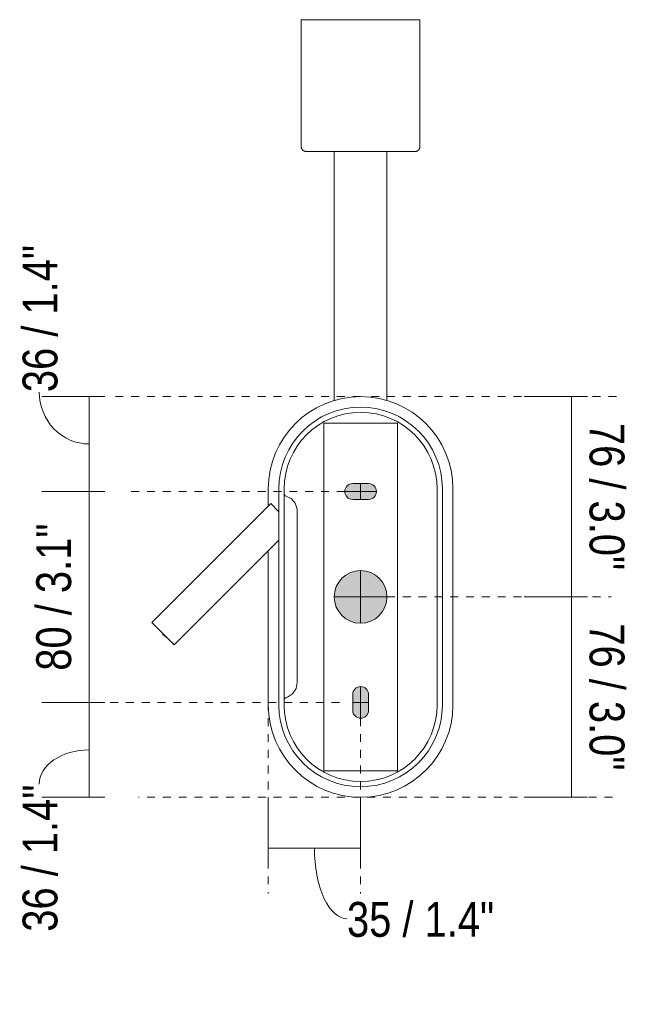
# Model space of a CAD drawing. Header units: millimetres. Extents: x -6760 to -4572, y -647 to 6739.
# Tile 4 of 5: x -4802 to -4572, y 31 to 405. Entities that reach past the tile are written whole.
import ezdxf

# ---------------------------------------------------------------- set-up
doc = ezdxf.new("R2010")
doc.units = ezdxf.units.MM
doc.linetypes.add('Dash', pattern=[6, 3, -3])
doc.layers.add('A-ANNO-DIMS', color=7, linetype='Dash', lineweight=9, true_color=0xd2d2d2)
for name, color, linetype, lineweight in [('A-ANNO-DIMS-6', 7, 'Continuous', 9), ('A-DETL-GENF', 7, 'Continuous', 9), ('E-LITE-EQPM', 7, 'Continuous', 20)]:
    doc.layers.add(name, color=color, linetype=linetype, lineweight=lineweight)
doc.styles.add('Arial Narrow', font='ARIALN.TTF', dxfattribs={"height": 13.2})
doc.dimstyles.new('FARO_-_2_2mm_Arial_Narrow_mm_Inch_Left', dxfattribs={"dimscale": 304.8, "dimtxt": 13.509289, "dimasz": 0, "dimexe": 0.059055, "dimexo": 0.0625, "dimgap": 0.009843, "dimtad": 1, "dimdec": 0, "dimzin": 0, "dimdsep": 46, "dimtxsty": 'Arial Narrow', "dimblk1": 'NONE', "dimblk2": 'NONE', "dimsah": 1, "dimcen": 0.09, "dimadec": 0, "dimazin": 0, "dimtfac": 1, "dimtdec": 4, "dimtix": 1, "dimtmove": 0, "dimatfit": 3, "dimfxl": 0.019685, "dimfxlon": 1, "dimtvp": 1, "dimtolj": 1, "dimtzin": 0, "dimarcsym": 2})
doc.dimstyles.new('FARO_-_2_2mm_Arial_Narrow_mm_Inch_Left_1', dxfattribs={"dimscale": 304.8, "dimtxt": 13.509289, "dimasz": 0, "dimexe": 0.059055, "dimexo": 0.0625, "dimgap": 0.009843, "dimtad": 1, "dimdec": 0, "dimzin": 0, "dimdsep": 46, "dimtxsty": 'Arial Narrow', "dimblk1": 'NONE', "dimblk2": 'NONE', "dimsah": 1, "dimcen": 0.09, "dimadec": 0, "dimazin": 0, "dimtfac": 1, "dimtdec": 4, "dimtix": 1, "dimtmove": 1, "dimatfit": 3, "dimfxl": 0.019685, "dimfxlon": 1, "dimtvp": 1, "dimtolj": 1, "dimtzin": 0, "dimarcsym": 2})
doc.dimstyles.new('FARO_-_2_2mm_Arial_Narrow_mm_Inch_Right', dxfattribs={"dimscale": 304.8, "dimtxt": 13.509289, "dimasz": 0, "dimexe": 0.059055, "dimexo": 0.0625, "dimgap": 0.009843, "dimtad": 1, "dimdec": 0, "dimzin": 0, "dimdsep": 46, "dimtxsty": 'Arial Narrow', "dimblk1": 'NONE', "dimblk2": 'NONE', "dimsah": 1, "dimcen": 0.09, "dimadec": 0, "dimazin": 0, "dimtfac": 1, "dimtdec": 4, "dimtix": 1, "dimtmove": 0, "dimatfit": 3, "dimfxl": 0.019685, "dimfxlon": 1, "dimtvp": 1, "dimtolj": 1, "dimtzin": 0, "dimarcsym": 2})

# ---------------------------------------------------------------- blocks, each defined once
blk = doc.blocks.new('24007 - 24007 ETERNA Chrome structure wall lamp with left reader-581973-Alzado_PDF Fixing')
at = {"layer": 'E-LITE-EQPM', "color": 253, "lineweight": 9, "true_color": 0xaaaaaa}
for p, q in [((6557, 404.74), (6557, 356.59)), ((6557, 404.74), (6579.5, 404.74)), ((6579.5, 404.74), (6602, 404.74)), ((6602, 356.59), (6602, 404.74)), ((6569.5, 354.74), (6569.5, 318.82)), ((6589.5, 318.82), (6589.5, 354.74)), ((6569.5, 295.27), (6569.5, 260.29)), ((6589.5, 260.29), (6589.5, 295.27)), ((6544.5, 220.26), (6544.5, 226.8)), ((6548.5, 144.8), (6548.5, 226.8)), ((6550.5, 226.8), (6550.5, 144.8)), ((6608.5, 226.8), (6608.5, 144.8)), ((6610.5, 144.8), (6610.5, 226.8)), ((6614.5, 144.8), (6614.5, 226.8)), ((6545.41, 221.18), (6500.32, 176.09)), ((6545.41, 221.18), (6548.39, 218.19)), ((6555.5, 218.31), (6555.5, 217.9)), ((6555.5, 217.85), (6555.5, 217.52)), ((6555.5, 217.54), (6555.5, 215.3)), ((6555.5, 215.3), (6555.5, 156.3)), ((6508.77, 167.64), (6548.5, 207.36)), ((6544.5, 144.8), (6544.5, 203.36)), ((6508.77, 167.64), (6500.32, 176.09)), ((6555.5, 156.3), (6555.5, 153.29)), ((6555.5, 153.29), (6555.5, 153.29))]:
    blk.add_line(p, q, dxfattribs=at)
at = {"layer": 'E-LITE-EQPM', "color": 253, "lineweight": 9, "true_color": 0xaaaaaa, "flags": 128}
for points in [[(6558.85, 354.74), (6558.77, 354.74), (6558.7, 354.74), (6558.63, 354.75), (6558.55, 354.76), (6558.48, 354.77), (6558.41, 354.79), (6558.34, 354.81), (6558.27, 354.83), (6558.2, 354.86), (6558.13, 354.88), (6558.06, 354.91), (6557.99, 354.95), (6557.93, 354.98), (6557.86, 355.02), (6557.8, 355.06), (6557.74, 355.1), (6557.68, 355.15), (6557.63, 355.2), (6557.57, 355.25), (6557.52, 355.3), (6557.47, 355.35), (6557.42, 355.41), (6557.37, 355.47), (6557.33, 355.53), (6557.29, 355.59), (6557.25, 355.65), (6557.21, 355.72), (6557.18, 355.78), (6557.15, 355.85), (6557.12, 355.92), (6557.1, 355.99), (6557.07, 356.06), (6557.05, 356.13), (6557.04, 356.2), (6557.02, 356.27), (6557.01, 356.35), (6557, 356.42), (6557, 356.5), (6557, 356.57), (6557, 356.59)], [(6602, 356.59), (6601.99, 356.52), (6601.99, 356.44), (6601.98, 356.37), (6601.97, 356.29), (6601.96, 356.22), (6601.94, 356.15), (6601.92, 356.08), (6601.9, 356.01), (6601.88, 355.94), (6601.85, 355.87), (6601.82, 355.8), (6601.79, 355.73), (6601.75, 355.67), (6601.71, 355.61), (6601.67, 355.54), (6601.63, 355.48), (6601.58, 355.43), (6601.54, 355.37), (6601.49, 355.31), (6601.43, 355.26), (6601.38, 355.21), (6601.32, 355.16), (6601.27, 355.12), (6601.21, 355.07), (6601.14, 355.03), (6601.08, 354.99), (6601.02, 354.96), (6600.95, 354.92), (6600.88, 354.89), (6600.81, 354.86), (6600.75, 354.84), (6600.67, 354.82), (6600.6, 354.8), (6600.53, 354.78), (6600.46, 354.76), (6600.39, 354.75), (6600.31, 354.75), (6600.24, 354.74), (6600.16, 354.74), (6600.14, 354.74)], [(6569.5, 354.74), (6569.24, 354.74), (6568.53, 354.74), (6567.84, 354.74), (6567.16, 354.74), (6566.51, 354.74), (6565.88, 354.74), (6565.27, 354.74), (6564.68, 354.74), (6564.12, 354.74), (6563.58, 354.74), (6563.07, 354.74), (6562.58, 354.74), (6562.12, 354.74), (6561.69, 354.74), (6561.29, 354.74), (6560.91, 354.74), (6560.57, 354.74), (6560.25, 354.74), (6559.97, 354.74), (6559.71, 354.74), (6559.49, 354.74), (6559.3, 354.74), (6559.15, 354.74), (6559.02, 354.74), (6558.93, 354.74), (6558.87, 354.74), (6558.85, 354.74), (6558.85, 354.74)], [(6558.85, 354.74), (6558.86, 354.74), (6558.91, 354.74), (6559, 354.74), (6559.11, 354.74), (6559.26, 354.74), (6559.44, 354.74), (6559.65, 354.74), (6559.9, 354.74), (6560.17, 354.74), (6560.48, 354.74), (6560.81, 354.74), (6561.18, 354.74), (6561.58, 354.74), (6562, 354.74), (6562.45, 354.74), (6562.93, 354.74), (6563.44, 354.74), (6563.97, 354.74), (6564.53, 354.74), (6565.11, 354.74), (6565.71, 354.74), (6566.34, 354.74), (6566.99, 354.74), (6567.65, 354.74), (6568.34, 354.74), (6569.04, 354.74), (6569.76, 354.74), (6570.5, 354.74), (6571.25, 354.74), (6572.01, 354.74), (6572.79, 354.74), (6573.58, 354.74), (6574.37, 354.74), (6575.18, 354.74), (6575.99, 354.74), (6576.8, 354.74), (6577.62, 354.74), (6578.45, 354.74), (6579.27, 354.74), (6579.5, 354.74)], [(6579.5, 354.74), (6580.32, 354.74), (6581.15, 354.74), (6581.97, 354.74), (6582.79, 354.74), (6583.6, 354.74), (6584.4, 354.74), (6585.2, 354.74), (6585.99, 354.74), (6586.77, 354.74), (6587.54, 354.74), (6588.29, 354.74), (6589.03, 354.74), (6589.76, 354.74), (6590.46, 354.74), (6591.15, 354.74), (6591.83, 354.74), (6592.48, 354.74), (6593.11, 354.74), (6593.72, 354.74), (6594.31, 354.74), (6594.87, 354.74), (6595.41, 354.74), (6595.92, 354.74), (6596.41, 354.74), (6596.87, 354.74), (6597.3, 354.74), (6597.71, 354.74), (6598.08, 354.74), (6598.43, 354.74), (6598.74, 354.74), (6599.02, 354.74), (6599.28, 354.74), (6599.5, 354.74), (6599.69, 354.74), (6599.84, 354.74), (6599.97, 354.74), (6600.06, 354.74), (6600.12, 354.74), (6600.14, 354.74), (6600.14, 354.74)], [(6600.14, 354.74), (6600.13, 354.74), (6600.08, 354.74), (6600, 354.74), (6599.88, 354.74), (6599.73, 354.74), (6599.55, 354.74), (6599.34, 354.74), (6599.1, 354.74), (6598.82, 354.74), (6598.51, 354.74), (6598.18, 354.74), (6597.81, 354.74), (6597.41, 354.74), (6596.99, 354.74), (6596.54, 354.74), (6596.06, 354.74), (6595.55, 354.74), (6595.02, 354.74), (6594.46, 354.74), (6593.88, 354.74), (6593.28, 354.74), (6592.65, 354.74), (6592, 354.74), (6591.34, 354.74), (6590.65, 354.74), (6589.95, 354.74), (6589.5, 354.74)], [(6569.5, 295.27), (6569.5, 295.73), (6569.5, 296.22), (6569.5, 296.74), (6569.5, 297.31), (6569.5, 297.9), (6569.5, 298.53), (6569.5, 299.2), (6569.5, 299.89), (6569.5, 300.61), (6569.5, 301.37), (6569.5, 302.15), (6569.5, 302.96), (6569.5, 303.79), (6569.5, 304.65), (6569.5, 305.53), (6569.5, 306.43), (6569.5, 307.35), (6569.5, 308.29), (6569.5, 309.25), (6569.5, 310.22), (6569.5, 311.21), (6569.5, 312.2), (6569.5, 313.21), (6569.5, 314.23), (6569.5, 315.25), (6569.5, 316.28), (6569.5, 317.32), (6569.5, 318.36), (6569.5, 318.82)], [(6589.5, 318.82), (6589.5, 317.78), (6589.5, 316.75), (6589.5, 315.72), (6589.5, 314.69), (6589.5, 313.67), (6589.5, 312.65), (6589.5, 311.65), (6589.5, 310.66), (6589.5, 309.68), (6589.5, 308.72), (6589.5, 307.77), (6589.5, 306.84), (6589.5, 305.93), (6589.5, 305.04), (6589.5, 304.17), (6589.5, 303.33), (6589.5, 302.51), (6589.5, 301.72), (6589.5, 300.95), (6589.5, 300.21), (6589.5, 299.5), (6589.5, 298.83), (6589.5, 298.18), (6589.5, 297.57), (6589.5, 296.99), (6589.5, 296.45), (6589.5, 295.94), (6589.5, 295.47), (6589.5, 295.27)], [(6550.5, 224.74), (6550.9, 224.16), (6551.03, 224.12)], [(6551.03, 224.12), (6553.12, 223.07), (6554.66, 221.32), (6555.43, 219.12), (6555.5, 218.31)], [(6506.31, 170.11), (6505.1, 170.98), (6504.37, 171.68)], [(6555.5, 153.29), (6555.02, 151), (6553.73, 149.06), (6551.79, 147.75), (6551.03, 147.48)], [(6551.03, 147.48), (6550.52, 146.99), (6550.5, 146.86)]]:
    blk.add_lwpolyline(points, dxfattribs=at)
at = {"layer": 'E-LITE-EQPM', "color": 253, "lineweight": 9, "true_color": 0xaaaaaa}
for centre, radius, start, end in [((6579.5, 226.8), 35, 0, 180), ((6579.5, 226.8), 31, 0, 180), ((6579.5, 226.8), 29, 0, 180), ((6579.5, 144.8), 35, 180, 0), ((6579.5, 144.8), 31, 180, 0), ((6579.5, 144.8), 29, 180, 360)]:
    blk.add_arc(centre, radius, start, end, dxfattribs=at)
blk = doc.blocks.new('DIMBLOCK16-Alzado_PDF Fixing')
at = {"layer": 'A-ANNO-DIMS-6', "color": 251, "true_color": 0x5b5b5b, "transparency": 16777216}
for p, q in [((-4769.65, 261.8), (-4793.65, 261.8)), ((-4775.65, 261.8), (-4775.65, 225.8)), ((-4775.65, 261.8), (-4769.65, 261.8)), ((-4769.65, 225.8), (-4793.65, 225.8)), ((-4775.65, 225.8), (-4769.65, 225.8))]:
    blk.add_line(p, q, dxfattribs=at)
blk.add_ellipse((-4775.65, 263.47), major_axis=(0, 19.67), ratio=0.961746, start_param=1.570796, end_param=3.141593, dxfattribs=at)
at = {"layer": 'A-ANNO-DIMS-6', "color": 0, "transparency": 16777216, "insert": (-4800.9, 263.47), "char_height": 13.2, "width": 67.1605, "attachment_point": 1, "rotation": 90, "line_spacing_factor": 0.974696, "style": 'Arial Narrow'}
blk.add_mtext('36 / 1.4"', dxfattribs=at)
blk = doc.blocks.new('_None')
blk = doc.blocks.new('DIMBLOCK17-Alzado_PDF Fixing')
at = {"layer": 'A-ANNO-DIMS-6', "color": 251, "true_color": 0x5b5b5b, "transparency": 16777216}
for p, q in [((-4769.65, 225.8), (-4793.65, 225.8)), ((-4775.65, 225.8), (-4775.65, 145.8)), ((-4775.65, 225.8), (-4769.65, 225.8)), ((-4769.65, 145.8), (-4793.65, 145.8)), ((-4775.65, 145.8), (-4769.65, 145.8))]:
    blk.add_line(p, q, dxfattribs=at)
at = {"layer": 'A-ANNO-DIMS-6', "color": 0, "transparency": 16777216, "insert": (-4795.71, 157.82), "char_height": 13.2, "width": 67.1605, "attachment_point": 1, "rotation": 90, "line_spacing_factor": 0.974696, "style": 'Arial Narrow'}
blk.add_mtext('80 / 3.1"', dxfattribs=at)
blk = doc.blocks.new('DIMBLOCK18-Alzado_PDF Fixing')
at = {"layer": 'A-ANNO-DIMS-6', "color": 251, "true_color": 0x5b5b5b, "transparency": 16777216}
for p, q in [((-4769.65, 145.8), (-4793.65, 145.8)), ((-4775.65, 145.8), (-4775.65, 109.8)), ((-4775.65, 145.8), (-4769.65, 145.8)), ((-4769.65, 109.8), (-4793.65, 109.8)), ((-4775.65, 109.8), (-4769.65, 109.8))]:
    blk.add_line(p, q, dxfattribs=at)
blk.add_ellipse((-4775.65, 114.78), major_axis=(-18.91, 0), ratio=0.688419, start_param=4.712389, end_param=6.283185, dxfattribs=at)
at = {"layer": 'A-ANNO-DIMS-6', "color": 0, "transparency": 16777216, "insert": (-4800.9, 58.81), "char_height": 13.2, "width": 67.1605, "attachment_point": 1, "rotation": 90, "line_spacing_factor": 0.974696, "style": 'Arial Narrow'}
blk.add_mtext('36 / 1.4"', dxfattribs=at)
blk = doc.blocks.new('DIMBLOCK19-Alzado_PDF Fixing')
at = {"layer": 'A-ANNO-DIMS-6', "color": 251, "true_color": 0x5b5b5b, "transparency": 16777216}
for p, q in [((-4592.54, 185.8), (-4610.71, 185.8)), ((-4592.71, 109.8), (-4592.71, 185.8)), ((-4592.71, 185.8), (-4586.71, 185.8)), ((-4592.54, 109.8), (-4610.71, 109.8)), ((-4592.71, 109.8), (-4586.71, 109.8))]:
    blk.add_line(p, q, dxfattribs=at)
at = {"layer": 'A-ANNO-DIMS-6', "color": 0, "transparency": 16777216, "insert": (-4572.65, 175.78), "char_height": 13.2, "width": 67.1605, "attachment_point": 1, "rotation": 270, "line_spacing_factor": 0.974696, "style": 'Arial Narrow'}
blk.add_mtext('76 / 3.0"', dxfattribs=at)
blk = doc.blocks.new('DIMBLOCK20-Alzado_PDF Fixing')
at = {"layer": 'A-ANNO-DIMS-6', "color": 251, "true_color": 0x5b5b5b, "transparency": 16777216}
for p, q in [((-4592.54, 261.8), (-4610.71, 261.8)), ((-4592.71, 185.8), (-4592.71, 261.8)), ((-4592.71, 261.8), (-4586.71, 261.8)), ((-4592.54, 185.8), (-4610.71, 185.8)), ((-4592.71, 185.8), (-4586.71, 185.8))]:
    blk.add_line(p, q, dxfattribs=at)
at = {"layer": 'A-ANNO-DIMS-6', "color": 0, "transparency": 16777216, "insert": (-4572.65, 251.78), "char_height": 13.2, "width": 67.1605, "attachment_point": 1, "rotation": 270, "line_spacing_factor": 0.974696, "style": 'Arial Narrow'}
blk.add_mtext('76 / 3.0"', dxfattribs=at)
blk = doc.blocks.new('DIMBLOCK21-Alzado_PDF Fixing')
at = {"layer": 'A-ANNO-DIMS-6', "color": 251, "true_color": 0x5b5b5b, "transparency": 16777216}
for p, q in [((-4707.7, 90.33), (-4707.7, 108.5)), ((-4672.7, 90.33), (-4672.7, 108.5)), ((-4707.7, 90.5), (-4672.7, 90.5)), ((-4707.7, 90.5), (-4707.7, 84.5)), ((-4672.7, 90.5), (-4672.7, 84.5))]:
    blk.add_line(p, q, dxfattribs=at)
blk.add_ellipse((-4677.87, 90.5), major_axis=(0, 26.75), ratio=0.46081, start_param=1.570796, end_param=3.141593, dxfattribs=at)
at = {"layer": 'A-ANNO-DIMS-6', "color": 0, "transparency": 16777216, "insert": (-4677.87, 70.09), "char_height": 13.2, "width": 67.1605, "attachment_point": 1, "line_spacing_factor": 0.974696, "style": 'Arial Narrow'}
blk.add_mtext('35 / 1.4"', dxfattribs=at)

msp = doc.modelspace()

# ---------------------------------------------------------------- hatches: boundary and pattern name
at = {"layer": 'A-DETL-GENF', "true_color": 0xc0c0c0}
h = msp.add_hatch(color=9, dxfattribs=at)
h.paths.add_polyline_path([(-4672.7, 139.8), (-4671.93, 139.9), (-4671.2, 140.2), (-4670.58, 140.68), (-4670.1, 141.3), (-4669.8, 142.02), (-4669.7, 143), (-4669.7, 148.8), (-4669.8, 149.58), (-4670.1, 150.3), (-4670.58, 150.92), (-4671.2, 151.4), (-4671.93, 151.7), (-4672.7, 151.8), (-4673.48, 151.7), (-4674.2, 151.4), (-4674.82, 150.92), (-4675.3, 150.3), (-4675.6, 149.58), (-4675.7, 148.8), (-4675.7, 142.8), (-4675.6, 142.02), (-4675.3, 141.3), (-4674.82, 140.68), (-4674.2, 140.2), (-4673.48, 139.9)])
h.paths.add_polyline_path([(-4672.7, 175.8), (-4670.11, 176.14), (-4667.7, 177.14), (-4665.63, 178.73), (-4664.04, 180.8), (-4663.04, 183.21), (-4662.7, 185.8), (-4663.04, 188.39), (-4664.04, 190.8), (-4665.63, 192.87), (-4667.7, 194.46), (-4670.11, 195.46), (-4672.7, 195.8), (-4675.29, 195.46), (-4677.7, 194.46), (-4679.77, 192.87), (-4681.36, 190.8), (-4682.36, 188.39), (-4682.7, 185.8), (-4682.36, 183.21), (-4681.36, 180.8), (-4679.77, 178.73), (-4677.7, 177.14), (-4675.29, 176.14)])
h.paths.add_polyline_path([(-4672.24, 222.8), (-4669.7, 222.8), (-4668.93, 222.9), (-4668.2, 223.2), (-4667.58, 223.68), (-4667.1, 224.3), (-4666.8, 225.02), (-4666.7, 225.8), (-4666.8, 226.58), (-4667.1, 227.3), (-4667.58, 227.92), (-4668.2, 228.4), (-4668.93, 228.7), (-4669.7, 228.8), (-4675.7, 228.8), (-4676.48, 228.7), (-4677.2, 228.4), (-4677.85, 227.88), (-4678.3, 227.3), (-4678.6, 226.58), (-4678.7, 225.8), (-4678.6, 225.02), (-4678.3, 224.3), (-4677.82, 223.68), (-4677.2, 223.2), (-4676.48, 222.9), (-4675.7, 222.8)])

# ---------------------------------------------------------------- linework, layer by layer
at = {"layer": 'A-ANNO-DIMS'}
for p, q in [((-4672.7, 261.8), (-4767.7, 261.8)), ((-4668.7, 261.8), (-4575.2, 261.8)), ((-4678.7, 225.8), (-4761.7, 225.8)), ((-4662.7, 185.8), (-4577.7, 185.8)), ((-4680.7, 145.8), (-4767.7, 145.8)), ((-4707.7, 145.8), (-4707.7, 73.36)), ((-4672.7, 139.8), (-4672.7, 73.36)), ((-4672.7, 109.8), (-4756.9, 109.8)), ((-4670.2, 109.8), (-4575.2, 109.8))]:
    msp.add_line(p, q, dxfattribs=at)
at = {"layer": 'E-LITE-EQPM'}
for p, q in [((-4658.7, 251.75), (-4686.7, 251.75)), ((-4686.7, 251.75), (-4686.7, 119.85)), ((-4658.7, 119.85), (-4658.7, 251.75)), ((-4669.7, 228.8), (-4675.7, 228.8)), ((-4672.7, 228.8), (-4672.7, 222.8)), ((-4678.7, 225.8), (-4666.7, 225.8)), ((-4675.7, 222.8), (-4669.7, 222.8)), ((-4672.7, 195.8), (-4672.7, 175.8)), ((-4682.7, 185.8), (-4662.7, 185.8)), ((-4672.7, 151.8), (-4672.7, 139.8)), ((-4675.7, 148.8), (-4675.7, 142.8)), ((-4675.7, 145.8), (-4669.7, 145.8)), ((-4669.7, 142.8), (-4669.7, 148.8)), ((-4686.7, 119.85), (-4658.7, 119.85))]:
    msp.add_line(p, q, dxfattribs=at)
for centre, radius, start, end in [((-4675.7, 225.8), 3, 90, 270), ((-4669.7, 225.8), 3, 270, 90), ((-4672.7, 185.8), 10, 360, 180), ((-4672.7, 185.8), 10, 180, 0), ((-4672.7, 148.8), 3, 0, 180), ((-4672.7, 142.8), 3, 180, 360)]:
    msp.add_arc(centre, radius, start, end, dxfattribs=at)

# ---------------------------------------------------------------- block references
at = {"layer": 'E-LITE-EQPM', "color": 253, "lineweight": 9, "true_color": 0xaaaaaa}
msp.add_blockref('24007 - 24007 ETERNA Chrome structure wall lamp with left reader-581973-Alzado_PDF Fixing', (-11252.2, 0), dxfattribs=at)

# ---------------------------------------------------------------- dimensions: what is measured, and where the dimension line sits
at = {"layer": 'A-ANNO-DIMS', "color": 251, "linetype": 'Continuous', "true_color": 0x5b5b5b}
for base, p1, p2, picture, middle in [((-4775.65, 225.8), (-4769.65, 261.8), (-4769.65, 225.8), 'DIMBLOCK16-Alzado_PDF Fixing', (-4792.1, 297.05)), ((-4775.65, 109.8), (-4769.65, 145.8), (-4769.65, 109.8), 'DIMBLOCK18-Alzado_PDF Fixing', (-4792.1, 92.39))]:
    dim = msp.add_linear_dim(base=base, p1=p1, p2=p2, angle=90, dimstyle='FARO_-_2_2mm_Arial_Narrow_mm_Inch_Left_1', override={"dimpost": '<>', "dimfxl": 36}, dxfattribs=at)
    dim.commit()
    dim.dimension.update_dxf_attribs({"geometry": picture, "text_midpoint": middle, "dimtype": 160, "text_rotation": 90})
for base, p1, p2, dimstyle, override, picture, middle in [((-4592.71, 261.8), (-4586.71, 185.8), (-4586.71, 261.8), 'FARO_-_2_2mm_Arial_Narrow_mm_Inch_Right', {"dimtad": 4, "dimpost": '<>', "dimfxl": 76}, 'DIMBLOCK20-Alzado_PDF Fixing', (-4581.16, 223.8)), ((-4775.65, 145.8), (-4769.65, 225.8), (-4769.65, 145.8), 'FARO_-_2_2mm_Arial_Narrow_mm_Inch_Left', {"dimpost": '<>', "dimfxl": 80}, 'DIMBLOCK17-Alzado_PDF Fixing', (-4787.19, 185.8)), ((-4592.71, 185.8), (-4586.71, 109.8), (-4586.71, 185.8), 'FARO_-_2_2mm_Arial_Narrow_mm_Inch_Right', {"dimtad": 4, "dimpost": '<>', "dimfxl": 76}, 'DIMBLOCK19-Alzado_PDF Fixing', (-4581.16, 147.8))]:
    dim = msp.add_linear_dim(base=base, p1=p1, p2=p2, angle=90, dimstyle=dimstyle, override=override, dxfattribs=at)
    dim.commit()
    dim.dimension.update_dxf_attribs({"geometry": picture, "text_midpoint": middle})
dim = msp.add_linear_dim(base=(-4672.7, 90.5), p1=(-4707.7, 84.5), p2=(-4672.7, 84.5), dimstyle='FARO_-_2_2mm_Arial_Narrow_mm_Inch_Left_1', override={"dimpost": '<>', "dimfxl": 35}, dxfattribs=at)
dim.commit()
dim.dimension.update_dxf_attribs({"geometry": 'DIMBLOCK21-Alzado_PDF Fixing', "text_midpoint": (-4644.29, 61.29), "dimtype": 160})

doc.saveas('drawing.dxf')
